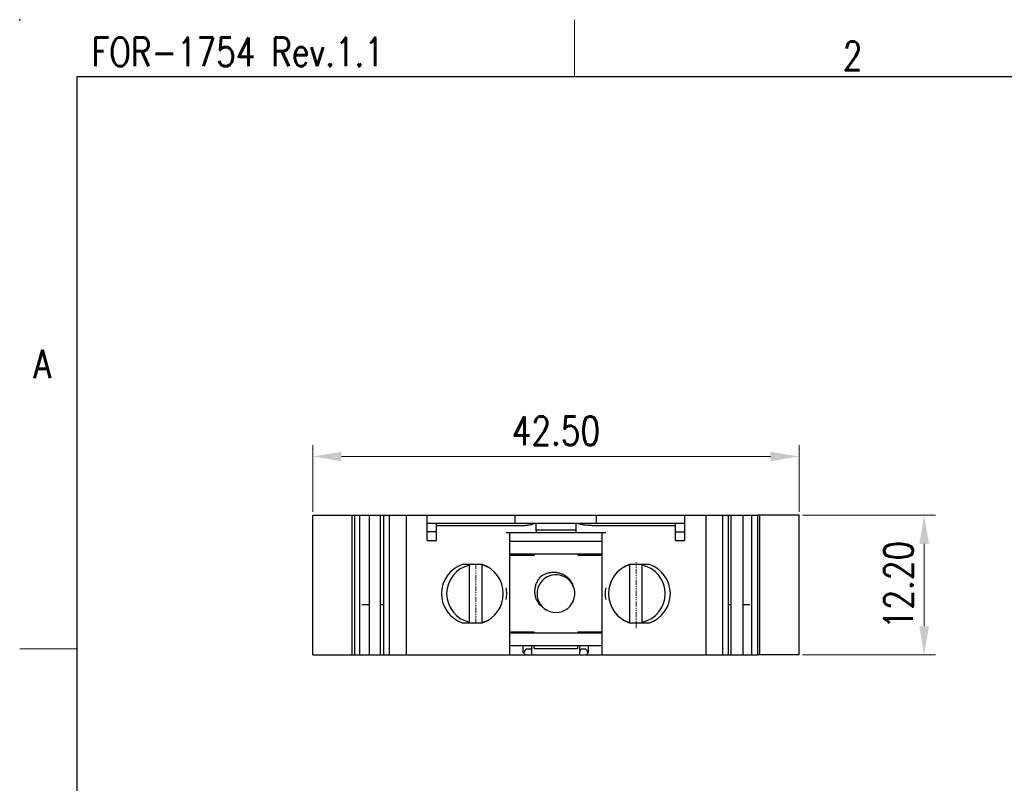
# Model space of a CAD drawing. Header units: inches. Extents: x 3728 to 5725, y -2497 to -825.
# Tile 3 of 17: x 5428 to 5514, y -2354 to -2287. Entities that reach past the tile are written whole.
import ezdxf
from ezdxf.enums import TextEntityAlignment as Align

# ---------------------------------------------------------------- set-up
doc = ezdxf.new("R2010")
doc.units = ezdxf.units.IN
doc.header["$MEASUREMENT"] = 0
doc.linetypes.add('CENTER2', pattern=[28.575, 19.05, -3.175, 3.175, -3.175])
doc.linetypes.add('PHANTOM', pattern=[0.8, 0.45, -0.05, 0.1, -0.05, 0.1, -0.05])
doc.layers.get('0').update_dxf_attribs({"lineweight": 30})
doc.layers.get('Defpoints').update_dxf_attribs({"lineweight": 13})
for name, color, linetype, lineweight in [('TEXT', 6, 'Continuous', 13), ('中心线层', 6, 'CENTER2', 13), ('尺寸线', 3, 'Continuous', 13), ('轮廓线', 7, 'Continuous', 30)]:
    doc.layers.add(name, color=color, linetype=linetype, lineweight=lineweight)
doc.styles.add('romans-高2.5', font='romans.shx', dxfattribs={"width": 0.8, "height": 2.5})
doc.styles.add('romans-高3.5', font='romans.shx', dxfattribs={"width": 0.8, "height": 3.5})
doc.styles.add('宋体-高2.5', font='txt', dxfattribs={"width": 0.8, "height": 2.5})
doc.dimstyles.new('A4_1-Rev.1.1', dxfattribs={"dimtxt": 2.5, "dimasz": 2.5, "dimexe": 1, "dimexo": 0.3, "dimgap": 1, "dimtad": 1, "dimzin": 1, "dimdsep": 46, "dimtxsty": 'romans-高2.5', "dimcen": 1, "dimclrd": 256, "dimclre": 256, "dimclrt": 256, "dimadec": 1, "dimazin": 0, "dimtfac": 1, "dimtmove": 0, "dimatfit": 3, "dimfxl": 1, "dimtolj": 1, "dimtzin": 0, "dimlwd": -1, "dimlwe": -1, "dimarcsym": 0})

# ---------------------------------------------------------------- blocks, each defined once
blk = doc.blocks.new('FOR-1754 Rev.1.1-A4客户图')
at = {"layer": 'TEXT'}
for p, q in [((-243.5, 200), (-243.5, 205)), ((-287, 150), (-292, 150))]:
    blk.add_line(p, q, dxfattribs=at)
at = {"layer": '轮廓线'}
blk.add_line((-287, 200), (-287, 0), dxfattribs=at)
blk.add_lwpolyline([(-74.666, 0), (0, 0), (0, 200), (-287, 200)], dxfattribs=at)
blk.add_point((-292, 205), dxfattribs=at)
at = {"layer": 'TEXT', "style": 'romans-高2.5', "width": 0.8}
for s, p in [('FOR-1754 Rev.1.1', (-285.707, 200.934)), ('2', (-220.068, 200.587)), ('A', (-290.782, 173.658))]:
    blk.add_text(s, height=2.5, dxfattribs=at).set_placement(p)
at = {"layer": '尺寸线', "width": 0.8}
for tag, height, style, p in [('/', 2.5, 'romans-高2.5', (-94.886, 30.436)), ('/', 2.5, 'romans-高2.5', (-96.707, 25.38)), ('/', 2.5, 'romans-高2.5', (-102.11, 20.605)), ('15EDGKNM-3.81-XXP-1Y-1000A(H)', 3.5, 'romans-高3.5', (-40.893, 11.725)), ('CENGMZ_2018.10.18', 2.5, 'romans-高2.5', (-97.539, 6.165)), ('15EDGKNM-3.5-C04', 2.5, 'romans-高2.5', (-47.364, 6.202)), ('T0-1', 2.5, 'romans-高2.5', (-5.688, 6.165)), ('2:1', 2.5, 'romans-高2.5', (-23.284, 1.196)), ('1/1', 2.5, 'romans-高2.5', (-5.772, 1.368))]:
    blk.add_attdef(tag, text='', height=height, dxfattribs=dict(at, style=style)).set_placement(p, align=Align.CENTER)
at = {"layer": '尺寸线', "style": '宋体-高2.5', "width": 0.8}
blk.add_attdef('/', text='', height=2.5, dxfattribs=at).set_placement((-55.643, 31.973), align=Align.MIDDLE_LEFT)
blk = doc.blocks.new('*D8')
at = {"layer": 'Defpoints', "color": 0, "transparency": 16777216}
for p in [(5496.484, -2325.003), (5453.984, -2330.143), (5496.484, -2330.143)]:
    blk.add_point(p, dxfattribs=at)
at = {"layer": '尺寸线', "transparency": 16777216}
for p, q in [((5453.984, -2329.843), (5453.984, -2324.003)), ((5496.484, -2329.843), (5496.484, -2324.003)), ((5456.484, -2325.003), (5493.984, -2325.003))]:
    blk.add_line(p, q, dxfattribs=at)
for points in [[(5456.484, -2324.587), (5456.484, -2325.42), (5453.984, -2325.003)], [(5493.984, -2324.587), (5493.984, -2325.42), (5496.484, -2325.003)]]:
    blk.add_solid(points, dxfattribs=at)
at = {"layer": '尺寸线', "transparency": 16777216, "insert": (5475.234, -2322.753), "char_height": 2.5, "attachment_point": 5, "style": 'romans-高2.5'}
blk.add_mtext('\\A1;42.50', dxfattribs=at)
blk = doc.blocks.new('*D9')
at = {"layer": 'Defpoints', "color": 0, "transparency": 16777216}
for p in [(5496.484, -2330.143), (5507.416, -2330.143), (5496.484, -2342.343)]:
    blk.add_point(p, dxfattribs=at)
at = {"layer": '尺寸线', "transparency": 16777216}
for p, q in [((5496.784, -2330.143), (5508.416, -2330.143)), ((5507.416, -2339.843), (5507.416, -2332.643)), ((5496.784, -2342.343), (5508.416, -2342.343))]:
    blk.add_line(p, q, dxfattribs=at)
for points in [[(5506.999, -2332.643), (5507.832, -2332.643), (5507.416, -2330.143)], [(5506.999, -2339.843), (5507.832, -2339.843), (5507.416, -2342.343)]]:
    blk.add_solid(points, dxfattribs=at)
at = {"layer": '尺寸线', "transparency": 16777216, "insert": (5505.166, -2336.243), "char_height": 2.5, "attachment_point": 5, "rotation": 90, "style": 'romans-高2.5'}
blk.add_mtext('\\A1;12.20', dxfattribs=at)

msp = doc.modelspace()

# ---------------------------------------------------------------- linework, layer by layer
at = {"color": 7, "linetype": 'Continuous'}
for p, q in [((5453.984, -2342.343), (5453.984, -2330.143)), ((5453.984, -2330.143), (5492.851, -2330.143)), ((5457.417, -2342.343), (5457.417, -2330.143)), ((5457.617, -2330.143), (5457.617, -2342.343)), ((5458.106, -2342.343), (5458.106, -2330.143)), ((5458.903, -2330.143), (5458.903, -2342.343)), ((5459.91, -2342.343), (5459.91, -2330.143)), ((5460.176, -2330.143), (5460.176, -2342.343)), ((5460.664, -2330.143), (5460.664, -2342.343)), ((5462.134, -2330.143), (5462.134, -2342.343)), ((5463.984, -2332.343), (5463.984, -2330.143)), ((5471.684, -2330.843), (5471.684, -2330.143)), ((5478.784, -2330.843), (5478.784, -2330.143)), ((5486.484, -2330.143), (5486.484, -2332.343)), ((5488.334, -2330.143), (5488.334, -2342.343)), ((5489.804, -2330.143), (5489.804, -2342.343)), ((5490.292, -2330.143), (5490.292, -2342.343)), ((5490.558, -2342.343), (5490.558, -2330.143)), ((5491.565, -2330.143), (5491.565, -2342.343)), ((5492.362, -2342.343), (5492.362, -2330.143)), ((5496.484, -2330.143), (5492.851, -2330.143)), ((5492.851, -2330.143), (5492.851, -2342.343)), ((5493.051, -2342.343), (5493.051, -2330.143)), ((5496.484, -2342.343), (5496.484, -2330.143)), ((5463.984, -2330.843), (5486.484, -2330.843)), ((5464.784, -2332.343), (5464.784, -2330.843)), ((5473.484, -2330.843), (5473.484, -2331.443)), ((5476.984, -2330.843), (5476.984, -2331.443)), ((5485.684, -2332.343), (5485.684, -2330.843)), ((5464.784, -2331.593), (5463.984, -2331.593)), ((5464.784, -2331.043), (5472.053, -2331.043)), ((5470.884, -2331.643), (5479.584, -2331.643)), ((5471.184, -2331.643), (5471.184, -2342.343)), ((5473.484, -2331.443), (5473.499, -2331.643)), ((5476.984, -2331.443), (5473.484, -2331.443)), ((5476.984, -2331.443), (5476.969, -2331.643)), ((5478.415, -2331.043), (5485.684, -2331.043)), ((5479.284, -2342.343), (5479.284, -2331.643)), ((5485.684, -2331.593), (5486.484, -2331.593)), ((5463.984, -2332.343), (5464.784, -2332.343)), ((5471.184, -2332.393), (5479.284, -2332.393)), ((5472.332, -2332.443), (5472.332, -2332.393)), ((5473.134, -2332.443), (5473.134, -2332.393)), ((5477.334, -2332.443), (5477.334, -2332.393)), ((5478.136, -2332.443), (5478.136, -2332.393)), ((5485.684, -2332.343), (5486.484, -2332.343)), ((5479.284, -2333.543), (5471.184, -2333.543)), ((5471.484, -2333.643), (5471.484, -2333.543)), ((5472.339, -2333.643), (5472.338, -2333.543)), ((5473.134, -2333.643), (5473.134, -2333.543)), ((5477.334, -2333.643), (5477.334, -2333.543)), ((5478.13, -2333.643), (5478.13, -2333.543)), ((5478.984, -2333.643), (5478.984, -2333.543)), ((5468.822, -2334.443), (5467.047, -2334.443)), ((5483.422, -2334.443), (5481.647, -2334.443)), ((5467.684, -2339.483), (5467.684, -2334.503)), ((5468.784, -2339.483), (5468.784, -2334.503)), ((5481.684, -2339.483), (5481.684, -2334.503)), ((5482.784, -2339.483), (5482.784, -2334.503)), ((5458.283, -2337.943), (5458.903, -2337.943)), ((5459.91, -2337.943), (5460.176, -2337.943)), ((5490.292, -2337.943), (5490.558, -2337.943)), ((5491.565, -2337.943), (5492.185, -2337.943)), ((5467.047, -2339.543), (5468.822, -2339.543)), ((5481.647, -2339.543), (5483.422, -2339.543)), ((5479.284, -2340.443), (5471.184, -2340.443)), ((5471.484, -2340.343), (5471.484, -2340.443)), ((5472.374, -2340.443), (5472.374, -2340.343)), ((5473.134, -2340.443), (5473.134, -2340.343)), ((5477.334, -2340.443), (5477.334, -2340.343)), ((5478.094, -2340.443), (5478.095, -2340.343)), ((5478.984, -2340.343), (5478.984, -2340.443)), ((5472.383, -2342.143), (5472.38, -2341.543)), ((5472.584, -2342.343), (5472.383, -2342.143)), ((5473.034, -2341.843), (5472.681, -2341.843)), ((5473.134, -2342.343), (5473.134, -2341.543)), ((5477.334, -2342.343), (5477.334, -2341.543)), ((5477.787, -2341.843), (5477.434, -2341.843)), ((5477.884, -2342.343), (5478.085, -2342.143)), ((5478.085, -2342.143), (5478.088, -2341.543)), ((5453.984, -2342.343), (5492.851, -2342.343)), ((5496.484, -2342.343), (5492.851, -2342.343))]:
    msp.add_line(p, q, dxfattribs=at)
at = {"color": 3, "linetype": 'Continuous'}
for p, q in [((5479.284, -2332.443), (5471.184, -2332.443)), ((5473.334, -2332.443), (5473.334, -2332.393)), ((5477.134, -2332.443), (5477.134, -2332.393)), ((5473.334, -2333.543), (5473.334, -2333.643)), ((5477.134, -2333.543), (5477.134, -2333.643)), ((5473.334, -2333.643), (5471.184, -2333.643)), ((5479.284, -2333.643), (5477.134, -2333.643)), ((5471.184, -2340.343), (5473.334, -2340.343)), ((5473.334, -2340.443), (5473.334, -2340.343)), ((5477.134, -2340.343), (5479.284, -2340.343)), ((5477.134, -2340.443), (5477.134, -2340.343)), ((5479.284, -2341.543), (5471.184, -2341.543)), ((5473.334, -2341.793), (5473.334, -2341.543)), ((5473.334, -2341.793), (5477.134, -2341.793)), ((5477.134, -2341.793), (5477.134, -2341.543))]:
    msp.add_line(p, q, dxfattribs=at)
at = {"color": 7, "linetype": 'Continuous'}
for centre, radius, start, end in [((5467.934, -2336.993), 2.7, 109.18814, 250.81186), ((5467.934, -2336.993), 2.7, 289.18814, 70.81186), ((5482.534, -2336.993), 2.7, 109.18814, 250.81186), ((5482.534, -2336.993), 2.7, 289.18814, 70.81186), ((5468.234, -2336.993), 2.55, 102.4534, 257.54421), ((5468.234, -2336.993), 2.55, 62.15388, 77.5466), ((5482.234, -2336.993), 2.55, 102.4534, 117.84612), ((5482.234, -2336.993), 2.55, 282.45579, 77.5466), ((5475.234, -2336.993), 1.65, 25.71429, 231.42857), ((5468.234, -2336.993), 2.55, 282.45579, 297.44449), ((5482.234, -2336.993), 2.55, 242.56588, 257.5466)]:
    msp.add_arc(centre, radius, start, end, dxfattribs=at)
at = {"color": 3, "linetype": 'Continuous'}
msp.add_arc((5475.234, -2336.993), 1.65, 231.42857, 25.71429, dxfattribs=at)
at = {"color": 7, "linetype": 'Continuous'}
for points, knots in [([(5472.053, -2331.043), (5472.126, -2331.042), (5472.269, -2331.041), (5472.479, -2331.03), (5472.677, -2331.012), (5472.856, -2330.989), (5473.013, -2330.96), (5473.143, -2330.926), (5473.245, -2330.892), (5473.296, -2330.857), (5473.318, -2330.843)], [0, 0, 0, 0, 0.218258, 0.43042, 0.630486, 0.813078, 0.973547, 1.108383, 1.21526, 1.293613, 1.293613, 1.293613, 1.293613]), ([(5478.415, -2331.043), (5478.342, -2331.042), (5478.199, -2331.041), (5477.989, -2331.03), (5477.791, -2331.012), (5477.612, -2330.989), (5477.455, -2330.96), (5477.325, -2330.926), (5477.224, -2330.892), (5477.172, -2330.857), (5477.15, -2330.843)], [0, 0, 0, 0, 0.218258, 0.43042, 0.630486, 0.813078, 0.973547, 1.108383, 1.21526, 1.293613, 1.293613, 1.293613, 1.293613]), ([(5472.681, -2341.843), (5472.664, -2341.845), (5472.628, -2341.85), (5472.581, -2341.883), (5472.542, -2341.927), (5472.507, -2341.981), (5472.477, -2342.043), (5472.451, -2342.114), (5472.437, -2342.164), (5472.43, -2342.19)], [0, 0, 0, 0, 0.0527924, 0.1078008, 0.1661465, 0.229237, 0.2985261, 0.3732677, 0.4545444, 0.4545444, 0.4545444, 0.4545444]), ([(5473.134, -2342.093), (5473.134, -2342.077), (5473.133, -2342.047), (5473.128, -2342.004), (5473.121, -2341.966), (5473.111, -2341.931), (5473.098, -2341.899), (5473.082, -2341.872), (5473.062, -2341.849), (5473.043, -2341.845), (5473.034, -2341.843)], [0, 0, 0, 0, 0.0469072, 0.0898662, 0.1292647, 0.1654723, 0.1987575, 0.2304773, 0.2609576, 0.2870273, 0.2870273, 0.2870273, 0.2870273]), ([(5477.334, -2342.093), (5477.334, -2342.077), (5477.335, -2342.047), (5477.34, -2342.004), (5477.347, -2341.966), (5477.357, -2341.931), (5477.37, -2341.899), (5477.386, -2341.872), (5477.407, -2341.849), (5477.425, -2341.845), (5477.434, -2341.843)], [0, 0, 0, 0, 0.0469072, 0.0898662, 0.1292647, 0.1654723, 0.1987575, 0.2304773, 0.2609576, 0.2870273, 0.2870273, 0.2870273, 0.2870273]), ([(5478.038, -2342.19), (5478.031, -2342.164), (5478.018, -2342.115), (5477.992, -2342.045), (5477.962, -2341.983), (5477.928, -2341.929), (5477.888, -2341.885), (5477.841, -2341.85), (5477.805, -2341.845), (5477.787, -2341.843)], [0, 0, 0, 0, 0.0792673, 0.1532686, 0.2223201, 0.28606, 0.3448904, 0.4012119, 0.4545272, 0.4545272, 0.4545272, 0.4545272])]:
    msp.add_open_spline(points, degree=3, knots=knots, dxfattribs=at)
at = {"color": 3, "linetype": 'Continuous'}
for points, knots in [([(5473.987, -2335.429), (5474.077, -2335.376), (5474.258, -2335.27), (5474.555, -2335.169), (5474.861, -2335.114), (5475.167, -2335.11), (5475.459, -2335.154), (5475.728, -2335.239), (5475.968, -2335.357), (5476.179, -2335.503), (5476.36, -2335.67), (5476.511, -2335.857), (5476.635, -2336.058), (5476.692, -2336.204), (5476.721, -2336.277)], [0, 0, 0, 0, 0.313631, 0.626267, 0.936382, 1.243024, 1.53912, 1.81883, 2.084987, 2.340205, 2.58502, 2.822414, 3.057385, 3.291735, 3.291735, 3.291735, 3.291735]), ([(5474.205, -2338.283), (5474.122, -2338.224), (5473.952, -2338.106), (5473.742, -2337.87), (5473.574, -2337.598), (5473.458, -2337.295), (5473.397, -2336.972), (5473.396, -2336.638), (5473.455, -2336.305), (5473.575, -2335.985), (5473.749, -2335.685), (5473.908, -2335.515), (5473.987, -2335.429)], [0, 0, 0, 0, 0.305799, 0.619985, 0.938164, 1.2595, 1.588155, 1.919943, 2.255666, 2.596261, 2.940946, 3.290412, 3.290412, 3.290412, 3.290412])]:
    msp.add_open_spline(points, degree=3, knots=knots, dxfattribs=at)
at = {"color": 7, "linetype": 'Continuous'}
for points in [[(5470.884, -2337.51), (5470.909, -2337.338), (5470.959, -2336.993), (5470.909, -2336.648), (5470.884, -2336.476)], [(5479.584, -2336.476), (5479.559, -2336.648), (5479.509, -2336.993), (5479.559, -2337.338), (5479.584, -2337.51)]]:
    msp.add_open_spline(points, degree=3, dxfattribs=at)
at = {"layer": '中心线层', "linetype": 'PHANTOM'}
for p, q in [((5468.234, -2339.613), (5468.234, -2334.393)), ((5482.234, -2340.021), (5482.234, -2334.245))]:
    msp.add_line(p, q, dxfattribs=at)

# ---------------------------------------------------------------- block references
msp.add_blockref('FOR-1754 Rev.1.1-A4客户图', (5720.371, -2491.826))

# ---------------------------------------------------------------- dimensions: what is measured, and where the dimension line sits
at = {"layer": '尺寸线'}
dim = msp.add_linear_dim(base=(5496.484, -2325.003), p1=(5453.984, -2330.143), p2=(5496.484, -2330.143), dimstyle='A4_1-Rev.1.1', dxfattribs=at)
dim.commit()
dim.dimension.update_dxf_attribs({"geometry": '*D8', "text_midpoint": (5475.234, -2322.753)})
dim = msp.add_linear_dim(base=(5507.416, -2330.143), p1=(5496.484, -2342.343), p2=(5496.484, -2330.143), angle=90, dimstyle='A4_1-Rev.1.1', dxfattribs=at)
dim.commit()
dim.dimension.update_dxf_attribs({"geometry": '*D9', "text_midpoint": (5505.166, -2336.243)})

doc.saveas('drawing.dxf')
